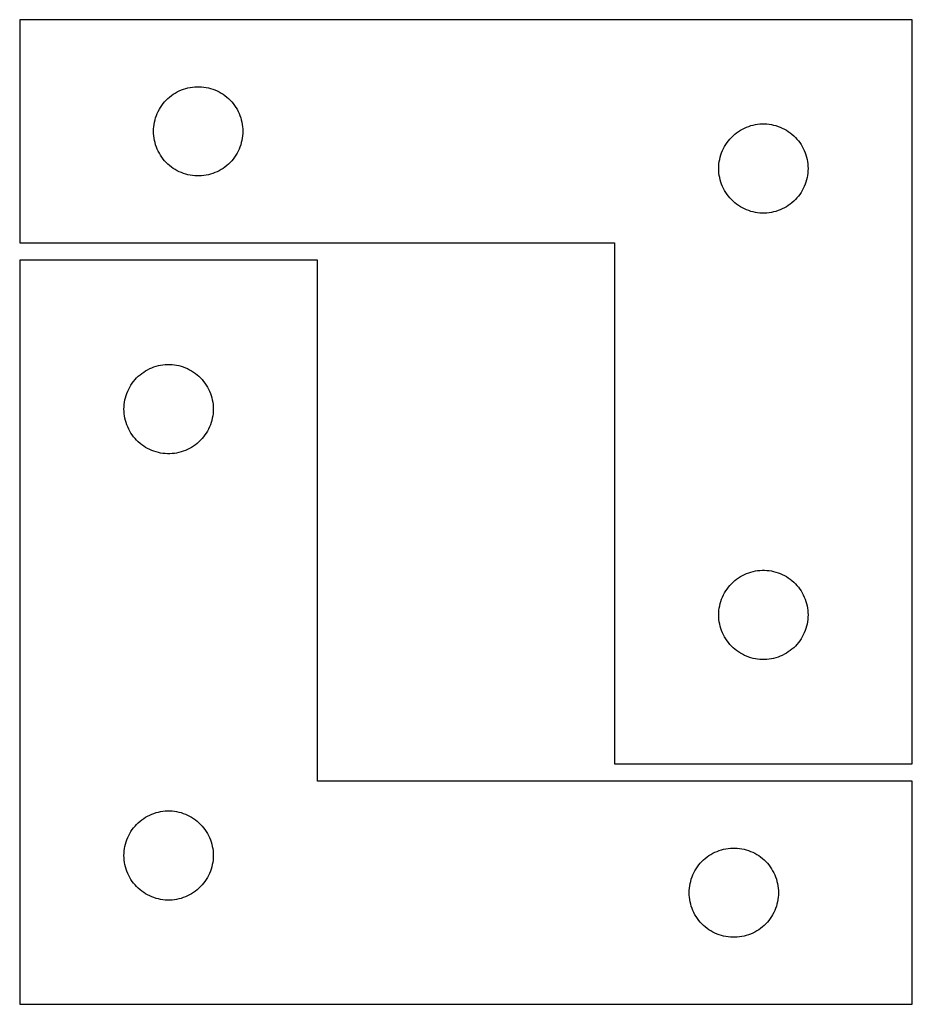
# Model space of a CAD drawing. Header units: millimetres. Extents: x 8 to 1476, y 7 to 338.
# Tile 2 of 4: x 352 to 652, y 7 to 338. Entities that reach past the tile are written whole.
import ezdxf

# ---------------------------------------------------------------- set-up
doc = ezdxf.new("R2010")
doc.units = ezdxf.units.MM
doc.layers.add('CUT', color=7, linetype='CONTINUOUS', true_color=0x000000)

msp = doc.modelspace()

# ---------------------------------------------------------------- linework, layer by layer
at = {"layer": 'CUT'}
for p, q in [((651.585109, 337.858678), (351.585109, 337.858678)), ((351.585109, 337.858678), (351.585109, 262.858678)), ((651.585109, 87.858678), (651.585109, 337.858678)), ((405.934191, 314.253538), (406.656973, 314.526017)), ((406.656973, 314.526017), (407.392825, 314.760926)), ((407.392825, 314.760926), (408.139793, 314.957644)), ((408.139793, 314.957644), (408.895898, 315.115647)), ((408.895898, 315.115647), (409.659134, 315.234518)), ((409.659134, 315.234518), (410.427477, 315.313941)), ((410.427477, 315.313941), (411.19889, 315.353705)), ((411.19889, 315.353705), (411.971328, 315.353705)), ((411.971328, 315.353705), (412.742741, 315.313941)), ((412.742741, 315.313941), (413.511084, 315.234518)), ((413.511084, 315.234518), (414.27432, 315.115647)), ((414.27432, 315.115647), (415.030425, 314.957644)), ((415.030425, 314.957644), (415.777394, 314.760926)), ((415.777394, 314.760926), (416.513245, 314.526017)), ((416.513245, 314.526017), (417.236027, 314.253538)), ((400.842826, 310.82784), (401.396009, 311.366959)), ((401.396009, 311.366959), (401.976211, 311.876885)), ((401.976211, 311.876885), (402.581895, 312.356267)), ((402.581895, 312.356267), (403.211453, 312.803833)), ((403.211453, 312.803833), (403.863217, 313.218398)), ((403.863217, 313.218398), (404.535458, 313.59886)), ((404.535458, 313.59886), (405.226393, 313.944212)), ((405.226393, 313.944212), (405.934191, 314.253538)), ((417.236027, 314.253538), (417.943825, 313.944212)), ((417.943825, 313.944212), (418.63476, 313.59886)), ((418.63476, 313.59886), (419.307001, 313.218398)), ((419.307001, 313.218398), (419.958765, 312.803833)), ((419.958765, 312.803833), (420.588323, 312.356267)), ((420.588323, 312.356267), (421.194007, 311.876885)), ((421.194007, 311.876885), (421.774209, 311.366959)), ((421.774209, 311.366959), (422.327392, 310.82784)), ((398.167803, 307.065085), (398.53083, 307.746899)), ((398.53083, 307.746899), (398.928476, 308.409121)), ((398.928476, 308.409121), (399.359684, 309.049995)), ((399.359684, 309.049995), (399.823312, 309.66782)), ((399.823312, 309.66782), (400.31813, 310.26096)), ((400.31813, 310.26096), (400.842826, 310.82784)), ((422.327392, 310.82784), (422.852088, 310.26096)), ((422.852088, 310.26096), (423.346906, 309.66782)), ((423.346906, 309.66782), (423.810534, 309.049995)), ((423.810534, 309.049995), (424.241742, 308.409121)), ((424.241742, 308.409121), (424.639388, 307.746899)), ((424.639388, 307.746899), (425.002415, 307.065085)), ((397.079693, 304.178745), (397.295578, 304.920401)), ((397.295578, 304.920401), (397.549357, 305.649959)), ((397.549357, 305.649959), (397.840356, 306.365487)), ((397.840356, 306.365487), (398.167803, 307.065085)), ((425.002415, 307.065085), (425.329863, 306.365487)), ((425.329863, 306.365487), (425.620861, 305.649959)), ((425.620861, 305.649959), (425.87464, 304.920401)), ((425.87464, 304.920401), (426.090525, 304.178745)), ((396.585109, 300.358678), (396.604998, 301.130859)), ((396.604998, 301.130859), (396.664611, 301.900993)), ((396.664611, 301.900993), (396.763791, 302.667037)), ((396.763791, 302.667037), (396.902274, 303.426959)), ((396.902274, 303.426959), (397.079693, 304.178745)), ((426.090525, 304.178745), (426.267944, 303.426959)), ((426.267944, 303.426959), (426.406428, 302.667037)), ((426.406428, 302.667037), (426.505607, 301.900993)), ((426.505607, 301.900993), (426.56522, 301.130859)), ((426.56522, 301.130859), (426.585109, 300.358678)), ((593.863217, 300.718398), (594.535458, 301.09886)), ((594.535458, 301.09886), (595.226393, 301.444212)), ((595.226393, 301.444212), (595.934191, 301.753538)), ((595.934191, 301.753538), (596.656973, 302.026017)), ((596.656973, 302.026017), (597.392825, 302.260926)), ((597.392825, 302.260926), (598.139793, 302.457644)), ((598.139793, 302.457644), (598.895898, 302.615647)), ((598.895898, 302.615647), (599.659134, 302.734518)), ((599.659134, 302.734518), (600.427477, 302.813941)), ((600.427477, 302.813941), (601.19889, 302.853705)), ((601.19889, 302.853705), (601.971328, 302.853705)), ((601.971328, 302.853705), (602.742741, 302.813941)), ((602.742741, 302.813941), (603.511084, 302.734518)), ((603.511084, 302.734518), (604.27432, 302.615647)), ((604.27432, 302.615647), (605.030425, 302.457644)), ((605.030425, 302.457644), (605.777394, 302.260926)), ((605.777394, 302.260926), (606.513245, 302.026017)), ((606.513245, 302.026017), (607.236027, 301.753538)), ((607.236027, 301.753538), (607.943825, 301.444212)), ((607.943825, 301.444212), (608.63476, 301.09886)), ((608.63476, 301.09886), (609.307001, 300.718398)), ((396.604998, 299.586497), (396.585109, 300.358678)), ((396.664611, 298.816363), (396.604998, 299.586497)), ((396.763791, 298.050319), (396.664611, 298.816363)), ((396.902274, 297.290397), (396.763791, 298.050319)), ((426.406428, 298.050319), (426.267944, 297.290397)), ((426.505607, 298.816363), (426.406428, 298.050319)), ((426.56522, 299.586497), (426.505607, 298.816363)), ((426.585109, 300.358678), (426.56522, 299.586497)), ((589.823312, 297.16782), (590.31813, 297.76096)), ((590.31813, 297.76096), (590.842826, 298.32784)), ((590.842826, 298.32784), (591.396009, 298.866959)), ((591.396009, 298.866959), (591.976211, 299.376885)), ((591.976211, 299.376885), (592.581895, 299.856267)), ((592.581895, 299.856267), (593.211453, 300.303833)), ((593.211453, 300.303833), (593.863217, 300.718398)), ((609.307001, 300.718398), (609.958765, 300.303833)), ((609.958765, 300.303833), (610.588323, 299.856267)), ((610.588323, 299.856267), (611.194007, 299.376885)), ((611.194007, 299.376885), (611.774209, 298.866959)), ((611.774209, 298.866959), (612.327392, 298.32784)), ((612.327392, 298.32784), (612.852088, 297.76096)), ((612.852088, 297.76096), (613.346906, 297.16782)), ((397.079693, 296.538611), (396.902274, 297.290397)), ((397.295578, 295.796956), (397.079693, 296.538611)), ((397.549357, 295.067397), (397.295578, 295.796956)), ((397.840356, 294.35187), (397.549357, 295.067397)), ((425.620861, 295.067397), (425.329863, 294.35187)), ((425.87464, 295.796956), (425.620861, 295.067397)), ((426.090525, 296.538611), (425.87464, 295.796956)), ((426.267944, 297.290397), (426.090525, 296.538611)), ((587.840356, 293.865487), (588.167803, 294.565085)), ((588.167803, 294.565085), (588.53083, 295.246899)), ((588.53083, 295.246899), (588.928476, 295.909121)), ((588.928476, 295.909121), (589.359684, 296.549995)), ((589.359684, 296.549995), (589.823312, 297.16782)), ((613.346906, 297.16782), (613.810534, 296.549995)), ((613.810534, 296.549995), (614.241742, 295.909121)), ((614.241742, 295.909121), (614.639388, 295.246899)), ((614.639388, 295.246899), (615.002415, 294.565085)), ((615.002415, 294.565085), (615.329863, 293.865487)), ((398.167803, 293.652271), (397.840356, 294.35187)), ((398.53083, 292.970457), (398.167803, 293.652271)), ((398.928476, 292.308235), (398.53083, 292.970457)), ((399.359684, 291.667362), (398.928476, 292.308235)), ((399.823312, 291.049536), (399.359684, 291.667362)), ((423.810534, 291.667362), (423.346906, 291.049536)), ((424.241742, 292.308235), (423.810534, 291.667362)), ((424.639388, 292.970457), (424.241742, 292.308235)), ((425.002415, 293.652271), (424.639388, 292.970457)), ((425.329863, 294.35187), (425.002415, 293.652271)), ((586.902274, 290.926959), (587.079693, 291.678745)), ((587.079693, 291.678745), (587.295578, 292.420401)), ((587.295578, 292.420401), (587.549357, 293.149959)), ((587.549357, 293.149959), (587.840356, 293.865487)), ((615.329863, 293.865487), (615.620861, 293.149959)), ((615.620861, 293.149959), (615.87464, 292.420401)), ((615.87464, 292.420401), (616.090525, 291.678745)), ((616.090525, 291.678745), (616.267944, 290.926959)), ((400.31813, 290.456396), (399.823312, 291.049536)), ((400.842826, 289.889516), (400.31813, 290.456396)), ((401.396009, 289.350398), (400.842826, 289.889516)), ((401.976211, 288.840471), (401.396009, 289.350398)), ((402.581895, 288.361089), (401.976211, 288.840471)), ((403.211453, 287.913523), (402.581895, 288.361089)), ((403.863217, 287.498959), (403.211453, 287.913523)), ((419.958765, 287.913523), (419.307001, 287.498959)), ((420.588323, 288.361089), (419.958765, 287.913523)), ((421.194007, 288.840471), (420.588323, 288.361089)), ((421.774209, 289.350398), (421.194007, 288.840471)), ((422.327392, 289.889516), (421.774209, 289.350398)), ((422.852088, 290.456396), (422.327392, 289.889516)), ((423.346906, 291.049536), (422.852088, 290.456396)), ((586.585109, 287.858678), (586.604998, 288.630859)), ((586.604998, 287.086497), (586.585109, 287.858678)), ((586.604998, 288.630859), (586.664611, 289.400993)), ((586.664611, 289.400993), (586.763791, 290.167037)), ((586.763791, 290.167037), (586.902274, 290.926959)), ((616.267944, 290.926959), (616.406428, 290.167037)), ((616.406428, 290.167037), (616.505607, 289.400993)), ((616.505607, 289.400993), (616.56522, 288.630859)), ((616.56522, 288.630859), (616.585109, 287.858678)), ((616.585109, 287.858678), (616.56522, 287.086497)), ((404.535458, 287.118496), (403.863217, 287.498959)), ((405.226393, 286.773144), (404.535458, 287.118496)), ((405.934191, 286.463819), (405.226393, 286.773144)), ((406.656973, 286.19134), (405.934191, 286.463819)), ((407.392825, 285.95643), (406.656973, 286.19134)), ((408.139793, 285.759713), (407.392825, 285.95643)), ((408.895898, 285.601709), (408.139793, 285.759713)), ((409.659134, 285.482838), (408.895898, 285.601709)), ((410.427477, 285.403415), (409.659134, 285.482838)), ((411.19889, 285.363651), (410.427477, 285.403415)), ((411.971328, 285.363651), (411.19889, 285.363651)), ((412.742741, 285.403415), (411.971328, 285.363651)), ((413.511084, 285.482838), (412.742741, 285.403415)), ((414.27432, 285.601709), (413.511084, 285.482838)), ((415.030425, 285.759713), (414.27432, 285.601709)), ((415.777394, 285.95643), (415.030425, 285.759713)), ((416.513245, 286.19134), (415.777394, 285.95643)), ((417.236027, 286.463819), (416.513245, 286.19134)), ((417.943825, 286.773144), (417.236027, 286.463819)), ((418.63476, 287.118496), (417.943825, 286.773144)), ((419.307001, 287.498959), (418.63476, 287.118496)), ((586.664611, 286.316363), (586.604998, 287.086497)), ((586.763791, 285.550319), (586.664611, 286.316363)), ((586.902274, 284.790397), (586.763791, 285.550319)), ((587.079693, 284.038611), (586.902274, 284.790397)), ((616.267944, 284.790397), (616.090525, 284.038611)), ((616.406428, 285.550319), (616.267944, 284.790397)), ((616.505607, 286.316363), (616.406428, 285.550319)), ((616.56522, 287.086497), (616.505607, 286.316363)), ((587.295578, 283.296956), (587.079693, 284.038611)), ((587.549357, 282.567397), (587.295578, 283.296956)), ((587.840356, 281.85187), (587.549357, 282.567397)), ((588.167803, 281.152271), (587.840356, 281.85187)), ((615.329863, 281.85187), (615.002415, 281.152271)), ((615.620861, 282.567397), (615.329863, 281.85187)), ((615.87464, 283.296956), (615.620861, 282.567397)), ((616.090525, 284.038611), (615.87464, 283.296956)), ((588.53083, 280.470457), (588.167803, 281.152271)), ((588.928476, 279.808235), (588.53083, 280.470457)), ((589.359684, 279.167362), (588.928476, 279.808235)), ((589.823312, 278.549536), (589.359684, 279.167362)), ((590.31813, 277.956396), (589.823312, 278.549536)), ((590.842826, 277.389516), (590.31813, 277.956396)), ((612.852088, 277.956396), (612.327392, 277.389516)), ((613.346906, 278.549536), (612.852088, 277.956396)), ((613.810534, 279.167362), (613.346906, 278.549536)), ((614.241742, 279.808235), (613.810534, 279.167362)), ((614.639388, 280.470457), (614.241742, 279.808235)), ((615.002415, 281.152271), (614.639388, 280.470457)), ((591.396009, 276.850398), (590.842826, 277.389516)), ((591.976211, 276.340471), (591.396009, 276.850398)), ((592.581895, 275.861089), (591.976211, 276.340471)), ((593.211453, 275.413523), (592.581895, 275.861089)), ((593.863217, 274.998959), (593.211453, 275.413523)), ((594.535458, 274.618496), (593.863217, 274.998959)), ((595.226393, 274.273144), (594.535458, 274.618496)), ((608.63476, 274.618496), (607.943825, 274.273144)), ((609.307001, 274.998959), (608.63476, 274.618496)), ((609.958765, 275.413523), (609.307001, 274.998959)), ((610.588323, 275.861089), (609.958765, 275.413523)), ((611.194007, 276.340471), (610.588323, 275.861089)), ((611.774209, 276.850398), (611.194007, 276.340471)), ((612.327392, 277.389516), (611.774209, 276.850398)), ((595.934191, 273.963819), (595.226393, 274.273144)), ((596.656973, 273.69134), (595.934191, 273.963819)), ((597.392825, 273.45643), (596.656973, 273.69134)), ((598.139793, 273.259713), (597.392825, 273.45643)), ((598.895898, 273.101709), (598.139793, 273.259713)), ((599.659134, 272.982838), (598.895898, 273.101709)), ((600.427477, 272.903415), (599.659134, 272.982838)), ((601.19889, 272.863651), (600.427477, 272.903415)), ((601.971328, 272.863651), (601.19889, 272.863651)), ((602.742741, 272.903415), (601.971328, 272.863651)), ((603.511084, 272.982838), (602.742741, 272.903415)), ((604.27432, 273.101709), (603.511084, 272.982838)), ((605.030425, 273.259713), (604.27432, 273.101709)), ((605.777394, 273.45643), (605.030425, 273.259713)), ((606.513245, 273.69134), (605.777394, 273.45643)), ((607.236027, 273.963819), (606.513245, 273.69134)), ((607.943825, 274.273144), (607.236027, 273.963819)), ((351.585109, 262.858678), (551.585109, 262.858678)), ((551.585109, 262.858678), (551.585109, 87.858678)), ((451.651337, 257.019805), (351.651337, 257.019805)), ((351.651337, 257.019805), (351.651337, 7.019805)), ((451.651337, 82.019805), (451.651337, 257.019805)), ((398.206021, 221.618771), (398.962126, 221.776774)), ((398.962126, 221.776774), (399.725362, 221.895645)), ((399.725362, 221.895645), (400.493705, 221.975068)), ((400.493705, 221.975068), (401.265119, 222.014832)), ((401.265119, 222.014832), (402.037556, 222.014832)), ((402.037556, 222.014832), (402.808969, 221.975068)), ((402.808969, 221.975068), (403.577313, 221.895645)), ((403.577313, 221.895645), (404.340549, 221.776774)), ((404.340549, 221.776774), (405.096653, 221.618771)), ((391.462237, 218.028086), (392.04244, 218.538012)), ((392.04244, 218.538012), (392.648123, 219.017394)), ((392.648123, 219.017394), (393.277682, 219.46496)), ((393.277682, 219.46496), (393.929445, 219.879524)), ((393.929445, 219.879524), (394.601686, 220.259987)), ((394.601686, 220.259987), (395.292622, 220.605339)), ((395.292622, 220.605339), (396.000419, 220.914665)), ((396.000419, 220.914665), (396.723202, 221.187143)), ((396.723202, 221.187143), (397.459053, 221.422053)), ((397.459053, 221.422053), (398.206021, 221.618771)), ((405.096653, 221.618771), (405.843622, 221.422053)), ((405.843622, 221.422053), (406.579473, 221.187143)), ((406.579473, 221.187143), (407.302256, 220.914665)), ((407.302256, 220.914665), (408.010053, 220.605339)), ((408.010053, 220.605339), (408.700989, 220.259987)), ((408.700989, 220.259987), (409.373229, 219.879524)), ((409.373229, 219.879524), (410.024993, 219.46496)), ((410.024993, 219.46496), (410.654552, 219.017394)), ((410.654552, 219.017394), (411.260235, 218.538012)), ((411.260235, 218.538012), (411.840437, 218.028086)), ((388.597059, 214.408026), (388.994704, 215.070248)), ((388.994704, 215.070248), (389.425912, 215.711122)), ((389.425912, 215.711122), (389.88954, 216.328947)), ((389.88954, 216.328947), (390.384358, 216.922087)), ((390.384358, 216.922087), (390.909055, 217.488967)), ((390.909055, 217.488967), (391.462237, 218.028086)), ((411.840437, 218.028086), (412.39362, 217.488967)), ((412.39362, 217.488967), (412.918316, 216.922087)), ((412.918316, 216.922087), (413.413134, 216.328947)), ((413.413134, 216.328947), (413.876762, 215.711122)), ((413.876762, 215.711122), (414.307971, 215.070248)), ((414.307971, 215.070248), (414.705616, 214.408026)), ((387.361807, 211.581528), (387.615585, 212.311086)), ((387.615585, 212.311086), (387.906584, 213.026614)), ((387.906584, 213.026614), (388.234031, 213.726212)), ((388.234031, 213.726212), (388.597059, 214.408026)), ((414.705616, 214.408026), (415.068644, 213.726212)), ((415.068644, 213.726212), (415.396091, 213.026614)), ((415.396091, 213.026614), (415.68709, 212.311086)), ((415.68709, 212.311086), (415.940868, 211.581528)), ((386.671226, 207.791986), (386.730839, 208.56212)), ((386.730839, 208.56212), (386.830019, 209.328164)), ((386.830019, 209.328164), (386.968502, 210.088086)), ((386.968502, 210.088086), (387.145921, 210.839872)), ((387.145921, 210.839872), (387.361807, 211.581528)), ((415.940868, 211.581528), (416.156753, 210.839872)), ((416.156753, 210.839872), (416.334173, 210.088086)), ((416.334173, 210.088086), (416.472656, 209.328164)), ((416.472656, 209.328164), (416.571835, 208.56212)), ((416.571835, 208.56212), (416.631449, 207.791986)), ((386.651337, 207.019805), (386.671226, 207.791986)), ((386.671226, 206.247624), (386.651337, 207.019805)), ((386.730839, 205.47749), (386.671226, 206.247624)), ((386.830019, 204.711446), (386.730839, 205.47749)), ((416.571835, 205.47749), (416.472656, 204.711446)), ((416.631449, 206.247624), (416.571835, 205.47749)), ((416.631449, 207.791986), (416.651337, 207.019805)), ((416.651337, 207.019805), (416.631449, 206.247624)), ((386.968502, 203.951524), (386.830019, 204.711446)), ((387.145921, 203.199738), (386.968502, 203.951524)), ((387.361807, 202.458083), (387.145921, 203.199738)), ((387.615585, 201.728524), (387.361807, 202.458083)), ((415.940868, 202.458083), (415.68709, 201.728524)), ((416.156753, 203.199738), (415.940868, 202.458083)), ((416.334173, 203.951524), (416.156753, 203.199738)), ((416.472656, 204.711446), (416.334173, 203.951524)), ((387.906584, 201.012996), (387.615585, 201.728524)), ((388.234031, 200.313398), (387.906584, 201.012996)), ((388.597059, 199.631584), (388.234031, 200.313398)), ((388.994704, 198.969362), (388.597059, 199.631584)), ((389.425912, 198.328489), (388.994704, 198.969362)), ((414.307971, 198.969362), (413.876762, 198.328489)), ((414.705616, 199.631584), (414.307971, 198.969362)), ((415.068644, 200.313398), (414.705616, 199.631584)), ((415.396091, 201.012996), (415.068644, 200.313398)), ((415.68709, 201.728524), (415.396091, 201.012996)), ((389.88954, 197.710663), (389.425912, 198.328489)), ((390.384358, 197.117523), (389.88954, 197.710663)), ((390.909055, 196.550643), (390.384358, 197.117523)), ((391.462237, 196.011525), (390.909055, 196.550643)), ((392.04244, 195.501598), (391.462237, 196.011525)), ((392.648123, 195.022216), (392.04244, 195.501598)), ((411.260235, 195.501598), (410.654552, 195.022216)), ((411.840437, 196.011525), (411.260235, 195.501598)), ((412.39362, 196.550643), (411.840437, 196.011525)), ((412.918316, 197.117523), (412.39362, 196.550643)), ((413.413134, 197.710663), (412.918316, 197.117523)), ((413.876762, 198.328489), (413.413134, 197.710663)), ((393.277682, 194.57465), (392.648123, 195.022216)), ((393.929445, 194.160086), (393.277682, 194.57465)), ((394.601686, 193.779623), (393.929445, 194.160086)), ((395.292622, 193.434271), (394.601686, 193.779623)), ((396.000419, 193.124946), (395.292622, 193.434271)), ((396.723202, 192.852467), (396.000419, 193.124946)), ((397.459053, 192.617557), (396.723202, 192.852467)), ((398.206021, 192.420839), (397.459053, 192.617557)), ((398.962126, 192.262836), (398.206021, 192.420839)), ((399.725362, 192.143965), (398.962126, 192.262836)), ((400.493705, 192.064542), (399.725362, 192.143965)), ((401.265119, 192.024778), (400.493705, 192.064542)), ((402.037556, 192.024778), (401.265119, 192.024778)), ((402.808969, 192.064542), (402.037556, 192.024778)), ((403.577313, 192.143965), (402.808969, 192.064542)), ((404.340549, 192.262836), (403.577313, 192.143965)), ((405.096653, 192.420839), (404.340549, 192.262836)), ((405.843622, 192.617557), (405.096653, 192.420839)), ((406.579473, 192.852467), (405.843622, 192.617557)), ((407.302256, 193.124946), (406.579473, 192.852467)), ((408.010053, 193.434271), (407.302256, 193.124946)), ((408.700989, 193.779623), (408.010053, 193.434271)), ((409.373229, 194.160086), (408.700989, 193.779623)), ((410.024993, 194.57465), (409.373229, 194.160086)), ((410.654552, 195.022216), (410.024993, 194.57465)), ((596.656973, 152.026017), (597.392825, 152.260926)), ((597.392825, 152.260926), (598.139793, 152.457644)), ((598.139793, 152.457644), (598.895898, 152.615647)), ((598.895898, 152.615647), (599.659134, 152.734518)), ((599.659134, 152.734518), (600.427477, 152.813941)), ((600.427477, 152.813941), (601.19889, 152.853705)), ((601.19889, 152.853705), (601.971328, 152.853705)), ((601.971328, 152.853705), (602.742741, 152.813941)), ((602.742741, 152.813941), (603.511084, 152.734518)), ((603.511084, 152.734518), (604.27432, 152.615647)), ((604.27432, 152.615647), (605.030425, 152.457644)), ((605.030425, 152.457644), (605.777394, 152.260926)), ((605.777394, 152.260926), (606.513245, 152.026017)), ((591.396009, 148.866959), (591.976211, 149.376885)), ((591.976211, 149.376885), (592.581895, 149.856267)), ((592.581895, 149.856267), (593.211453, 150.303833)), ((593.211453, 150.303833), (593.863217, 150.718398)), ((593.863217, 150.718398), (594.535458, 151.09886)), ((594.535458, 151.09886), (595.226393, 151.444212)), ((595.226393, 151.444212), (595.934191, 151.753538)), ((595.934191, 151.753538), (596.656973, 152.026017)), ((606.513245, 152.026017), (607.236027, 151.753538)), ((607.236027, 151.753538), (607.943825, 151.444212)), ((607.943825, 151.444212), (608.63476, 151.09886)), ((608.63476, 151.09886), (609.307001, 150.718398)), ((609.307001, 150.718398), (609.958765, 150.303833)), ((609.958765, 150.303833), (610.588323, 149.856267)), ((610.588323, 149.856267), (611.194007, 149.376885)), ((611.194007, 149.376885), (611.774209, 148.866959)), ((588.53083, 145.246899), (588.928476, 145.909121)), ((588.928476, 145.909121), (589.359684, 146.549995)), ((589.359684, 146.549995), (589.823312, 147.16782)), ((589.823312, 147.16782), (590.31813, 147.76096)), ((590.31813, 147.76096), (590.842826, 148.32784)), ((590.842826, 148.32784), (591.396009, 148.866959)), ((611.774209, 148.866959), (612.327392, 148.32784)), ((612.327392, 148.32784), (612.852088, 147.76096)), ((612.852088, 147.76096), (613.346906, 147.16782)), ((613.346906, 147.16782), (613.810534, 146.549995)), ((613.810534, 146.549995), (614.241742, 145.909121)), ((614.241742, 145.909121), (614.639388, 145.246899)), ((587.079693, 141.678745), (587.295578, 142.420401)), ((587.295578, 142.420401), (587.549357, 143.149959)), ((587.549357, 143.149959), (587.840356, 143.865487)), ((587.840356, 143.865487), (588.167803, 144.565085)), ((588.167803, 144.565085), (588.53083, 145.246899)), ((614.639388, 145.246899), (615.002415, 144.565085)), ((615.002415, 144.565085), (615.329863, 143.865487)), ((615.329863, 143.865487), (615.620861, 143.149959)), ((615.620861, 143.149959), (615.87464, 142.420401)), ((615.87464, 142.420401), (616.090525, 141.678745)), ((586.604998, 138.630859), (586.664611, 139.400993)), ((586.664611, 139.400993), (586.763791, 140.167037)), ((586.763791, 140.167037), (586.902274, 140.926959)), ((586.902274, 140.926959), (587.079693, 141.678745)), ((616.090525, 141.678745), (616.267944, 140.926959)), ((616.267944, 140.926959), (616.406428, 140.167037)), ((616.406428, 140.167037), (616.505607, 139.400993)), ((616.505607, 139.400993), (616.56522, 138.630859)), ((586.585109, 137.858678), (586.604998, 138.630859)), ((586.604998, 137.086497), (586.585109, 137.858678)), ((586.664611, 136.316363), (586.604998, 137.086497)), ((586.763791, 135.550319), (586.664611, 136.316363)), ((616.505607, 136.316363), (616.406428, 135.550319)), ((616.56522, 137.086497), (616.505607, 136.316363)), ((616.56522, 138.630859), (616.585109, 137.858678)), ((616.585109, 137.858678), (616.56522, 137.086497)), ((586.902274, 134.790397), (586.763791, 135.550319)), ((587.079693, 134.038611), (586.902274, 134.790397)), ((587.295578, 133.296956), (587.079693, 134.038611)), ((587.549357, 132.567397), (587.295578, 133.296956)), ((587.840356, 131.85187), (587.549357, 132.567397)), ((615.620861, 132.567397), (615.329863, 131.85187)), ((615.87464, 133.296956), (615.620861, 132.567397)), ((616.090525, 134.038611), (615.87464, 133.296956)), ((616.267944, 134.790397), (616.090525, 134.038611)), ((616.406428, 135.550319), (616.267944, 134.790397)), ((588.167803, 131.152271), (587.840356, 131.85187)), ((588.53083, 130.470457), (588.167803, 131.152271)), ((588.928476, 129.808235), (588.53083, 130.470457)), ((589.359684, 129.167362), (588.928476, 129.808235)), ((589.823312, 128.549536), (589.359684, 129.167362)), ((613.810534, 129.167362), (613.346906, 128.549536)), ((614.241742, 129.808235), (613.810534, 129.167362)), ((614.639388, 130.470457), (614.241742, 129.808235)), ((615.002415, 131.152271), (614.639388, 130.470457)), ((615.329863, 131.85187), (615.002415, 131.152271)), ((590.31813, 127.956396), (589.823312, 128.549536)), ((590.842826, 127.389516), (590.31813, 127.956396)), ((591.396009, 126.850398), (590.842826, 127.389516)), ((591.976211, 126.340471), (591.396009, 126.850398)), ((592.581895, 125.861089), (591.976211, 126.340471)), ((593.211453, 125.413523), (592.581895, 125.861089)), ((610.588323, 125.861089), (609.958765, 125.413523)), ((611.194007, 126.340471), (610.588323, 125.861089)), ((611.774209, 126.850398), (611.194007, 126.340471)), ((612.327392, 127.389516), (611.774209, 126.850398)), ((612.852088, 127.956396), (612.327392, 127.389516)), ((613.346906, 128.549536), (612.852088, 127.956396)), ((593.863217, 124.998959), (593.211453, 125.413523)), ((594.535458, 124.618496), (593.863217, 124.998959)), ((595.226393, 124.273144), (594.535458, 124.618496)), ((595.934191, 123.963819), (595.226393, 124.273144)), ((596.656973, 123.69134), (595.934191, 123.963819)), ((597.392825, 123.45643), (596.656973, 123.69134)), ((598.139793, 123.259713), (597.392825, 123.45643)), ((598.895898, 123.101709), (598.139793, 123.259713)), ((599.659134, 122.982838), (598.895898, 123.101709)), ((600.427477, 122.903415), (599.659134, 122.982838)), ((601.19889, 122.863651), (600.427477, 122.903415)), ((601.971328, 122.863651), (601.19889, 122.863651)), ((602.742741, 122.903415), (601.971328, 122.863651)), ((603.511084, 122.982838), (602.742741, 122.903415)), ((604.27432, 123.101709), (603.511084, 122.982838)), ((605.030425, 123.259713), (604.27432, 123.101709)), ((605.777394, 123.45643), (605.030425, 123.259713)), ((606.513245, 123.69134), (605.777394, 123.45643)), ((607.236027, 123.963819), (606.513245, 123.69134)), ((607.943825, 124.273144), (607.236027, 123.963819)), ((608.63476, 124.618496), (607.943825, 124.273144)), ((609.307001, 124.998959), (608.63476, 124.618496)), ((609.958765, 125.413523), (609.307001, 124.998959)), ((551.585109, 87.858678), (651.585109, 87.858678)), ((651.651337, 82.019805), (451.651337, 82.019805)), ((651.651337, 7.019805), (651.651337, 82.019805)), ((393.277682, 69.46496), (393.929445, 69.879524)), ((393.929445, 69.879524), (394.601686, 70.259987)), ((394.601686, 70.259987), (395.292622, 70.605339)), ((395.292622, 70.605339), (396.000419, 70.914665)), ((396.000419, 70.914665), (396.723202, 71.187143)), ((396.723202, 71.187143), (397.459053, 71.422053)), ((397.459053, 71.422053), (398.206021, 71.618771)), ((398.206021, 71.618771), (398.962126, 71.776774)), ((398.962126, 71.776774), (399.725362, 71.895645)), ((399.725362, 71.895645), (400.493705, 71.975068)), ((400.493705, 71.975068), (401.265119, 72.014832)), ((401.265119, 72.014832), (402.037556, 72.014832)), ((402.037556, 72.014832), (402.808969, 71.975068)), ((402.808969, 71.975068), (403.577313, 71.895645)), ((403.577313, 71.895645), (404.340549, 71.776774)), ((404.340549, 71.776774), (405.096653, 71.618771)), ((405.096653, 71.618771), (405.843622, 71.422053)), ((405.843622, 71.422053), (406.579473, 71.187143)), ((406.579473, 71.187143), (407.302256, 70.914665)), ((407.302256, 70.914665), (408.010053, 70.605339)), ((408.010053, 70.605339), (408.700989, 70.259987)), ((408.700989, 70.259987), (409.373229, 69.879524)), ((409.373229, 69.879524), (410.024993, 69.46496)), ((389.425912, 65.711122), (389.88954, 66.328947)), ((389.88954, 66.328947), (390.384358, 66.922087)), ((390.384358, 66.922087), (390.909055, 67.488967)), ((390.909055, 67.488967), (391.462237, 68.028086)), ((391.462237, 68.028086), (392.04244, 68.538012)), ((392.04244, 68.538012), (392.648123, 69.017394)), ((392.648123, 69.017394), (393.277682, 69.46496)), ((410.024993, 69.46496), (410.654552, 69.017394)), ((410.654552, 69.017394), (411.260235, 68.538012)), ((411.260235, 68.538012), (411.840437, 68.028086)), ((411.840437, 68.028086), (412.39362, 67.488967)), ((412.39362, 67.488967), (412.918316, 66.922087)), ((412.918316, 66.922087), (413.413134, 66.328947)), ((413.413134, 66.328947), (413.876762, 65.711122)), ((387.615585, 62.311086), (387.906584, 63.026614)), ((387.906584, 63.026614), (388.234031, 63.726212)), ((388.234031, 63.726212), (388.597059, 64.408026)), ((388.597059, 64.408026), (388.994704, 65.070248)), ((388.994704, 65.070248), (389.425912, 65.711122)), ((413.876762, 65.711122), (414.307971, 65.070248)), ((414.307971, 65.070248), (414.705616, 64.408026)), ((414.705616, 64.408026), (415.068644, 63.726212)), ((415.068644, 63.726212), (415.396091, 63.026614)), ((415.396091, 63.026614), (415.68709, 62.311086)), ((386.830019, 59.328164), (386.968502, 60.088086)), ((386.968502, 60.088086), (387.145921, 60.839872)), ((387.145921, 60.839872), (387.361807, 61.581528)), ((387.361807, 61.581528), (387.615585, 62.311086)), ((415.68709, 62.311086), (415.940868, 61.581528)), ((415.940868, 61.581528), (416.156753, 60.839872)), ((416.156753, 60.839872), (416.334173, 60.088086)), ((416.334173, 60.088086), (416.472656, 59.328164)), ((386.651337, 57.019805), (386.671226, 57.791986)), ((386.671226, 56.247624), (386.651337, 57.019805)), ((386.671226, 57.791986), (386.730839, 58.56212)), ((386.730839, 55.47749), (386.671226, 56.247624)), ((386.730839, 58.56212), (386.830019, 59.328164)), ((416.472656, 59.328164), (416.571835, 58.56212)), ((416.571835, 58.56212), (416.631449, 57.791986)), ((416.631449, 56.247624), (416.571835, 55.47749)), ((416.631449, 57.791986), (416.651337, 57.019805)), ((416.651337, 57.019805), (416.631449, 56.247624)), ((582.04244, 56.038012), (582.648123, 56.517394)), ((582.648123, 56.517394), (583.277682, 56.96496)), ((583.277682, 56.96496), (583.929445, 57.379524)), ((583.929445, 57.379524), (584.601686, 57.759987)), ((584.601686, 57.759987), (585.292622, 58.105339)), ((585.292622, 58.105339), (586.000419, 58.414665)), ((586.000419, 58.414665), (586.723202, 58.687143)), ((586.723202, 58.687143), (587.459053, 58.922053)), ((587.459053, 58.922053), (588.206021, 59.118771)), ((588.206021, 59.118771), (588.962126, 59.276774)), ((588.962126, 59.276774), (589.725362, 59.395645)), ((589.725362, 59.395645), (590.493705, 59.475068)), ((590.493705, 59.475068), (591.265119, 59.514832)), ((591.265119, 59.514832), (592.037556, 59.514832)), ((592.037556, 59.514832), (592.808969, 59.475068)), ((592.808969, 59.475068), (593.577313, 59.395645)), ((593.577313, 59.395645), (594.340549, 59.276774)), ((594.340549, 59.276774), (595.096653, 59.118771)), ((595.096653, 59.118771), (595.843622, 58.922053)), ((595.843622, 58.922053), (596.579473, 58.687143)), ((596.579473, 58.687143), (597.302256, 58.414665)), ((597.302256, 58.414665), (598.010053, 58.105339)), ((598.010053, 58.105339), (598.700989, 57.759987)), ((598.700989, 57.759987), (599.373229, 57.379524)), ((599.373229, 57.379524), (600.024993, 56.96496)), ((600.024993, 56.96496), (600.654552, 56.517394)), ((600.654552, 56.517394), (601.260235, 56.038012)), ((386.830019, 54.711446), (386.730839, 55.47749)), ((386.968502, 53.951524), (386.830019, 54.711446)), ((387.145921, 53.199738), (386.968502, 53.951524)), ((387.361807, 52.458083), (387.145921, 53.199738)), ((416.156753, 53.199738), (415.940868, 52.458083)), ((416.334173, 53.951524), (416.156753, 53.199738)), ((416.472656, 54.711446), (416.334173, 53.951524)), ((416.571835, 55.47749), (416.472656, 54.711446)), ((578.994704, 52.570248), (579.425912, 53.211122)), ((579.425912, 53.211122), (579.88954, 53.828947)), ((579.88954, 53.828947), (580.384358, 54.422087)), ((580.384358, 54.422087), (580.909055, 54.988967)), ((580.909055, 54.988967), (581.462237, 55.528086)), ((581.462237, 55.528086), (582.04244, 56.038012)), ((601.260235, 56.038012), (601.840437, 55.528086)), ((601.840437, 55.528086), (602.39362, 54.988967)), ((602.39362, 54.988967), (602.918316, 54.422087)), ((602.918316, 54.422087), (603.413134, 53.828947)), ((603.413134, 53.828947), (603.876762, 53.211122)), ((603.876762, 53.211122), (604.307971, 52.570248)), ((387.615585, 51.728524), (387.361807, 52.458083)), ((387.906584, 51.012996), (387.615585, 51.728524)), ((388.234031, 50.313398), (387.906584, 51.012996)), ((388.597059, 49.631584), (388.234031, 50.313398)), ((388.994704, 48.969362), (388.597059, 49.631584)), ((414.705616, 49.631584), (414.307971, 48.969362)), ((415.068644, 50.313398), (414.705616, 49.631584)), ((415.396091, 51.012996), (415.068644, 50.313398)), ((415.68709, 51.728524), (415.396091, 51.012996)), ((415.940868, 52.458083), (415.68709, 51.728524)), ((577.361807, 49.081528), (577.615585, 49.811086)), ((577.615585, 49.811086), (577.906584, 50.526614)), ((577.906584, 50.526614), (578.234031, 51.226212)), ((578.234031, 51.226212), (578.597059, 51.908026)), ((578.597059, 51.908026), (578.994704, 52.570248)), ((604.307971, 52.570248), (604.705616, 51.908026)), ((604.705616, 51.908026), (605.068644, 51.226212)), ((605.068644, 51.226212), (605.396091, 50.526614)), ((605.396091, 50.526614), (605.68709, 49.811086)), ((605.68709, 49.811086), (605.940868, 49.081528)), ((389.425912, 48.328489), (388.994704, 48.969362)), ((389.88954, 47.710663), (389.425912, 48.328489)), ((390.384358, 47.117523), (389.88954, 47.710663)), ((390.909055, 46.550643), (390.384358, 47.117523)), ((391.462237, 46.011525), (390.909055, 46.550643)), ((412.39362, 46.550643), (411.840437, 46.011525)), ((412.918316, 47.117523), (412.39362, 46.550643)), ((413.413134, 47.710663), (412.918316, 47.117523)), ((413.876762, 48.328489), (413.413134, 47.710663)), ((414.307971, 48.969362), (413.876762, 48.328489)), ((576.730839, 46.06212), (576.830019, 46.828164)), ((576.830019, 46.828164), (576.968502, 47.588086)), ((576.968502, 47.588086), (577.145921, 48.339872)), ((577.145921, 48.339872), (577.361807, 49.081528)), ((605.940868, 49.081528), (606.156753, 48.339872)), ((606.156753, 48.339872), (606.334173, 47.588086)), ((606.334173, 47.588086), (606.472656, 46.828164)), ((606.472656, 46.828164), (606.571835, 46.06212)), ((392.04244, 45.501598), (391.462237, 46.011525)), ((392.648123, 45.022216), (392.04244, 45.501598)), ((393.277682, 44.57465), (392.648123, 45.022216)), ((393.929445, 44.160086), (393.277682, 44.57465)), ((394.601686, 43.779623), (393.929445, 44.160086)), ((395.292622, 43.434271), (394.601686, 43.779623)), ((396.000419, 43.124946), (395.292622, 43.434271)), ((396.723202, 42.852467), (396.000419, 43.124946)), ((407.302256, 43.124946), (406.579473, 42.852467)), ((408.010053, 43.434271), (407.302256, 43.124946)), ((408.700989, 43.779623), (408.010053, 43.434271)), ((409.373229, 44.160086), (408.700989, 43.779623)), ((410.024993, 44.57465), (409.373229, 44.160086)), ((410.654552, 45.022216), (410.024993, 44.57465)), ((411.260235, 45.501598), (410.654552, 45.022216)), ((411.840437, 46.011525), (411.260235, 45.501598)), ((576.651337, 44.519805), (576.671226, 45.291986)), ((576.671226, 43.747624), (576.651337, 44.519805)), ((576.671226, 45.291986), (576.730839, 46.06212)), ((576.730839, 42.97749), (576.671226, 43.747624)), ((606.571835, 46.06212), (606.631449, 45.291986)), ((606.631449, 43.747624), (606.571835, 42.97749)), ((606.631449, 45.291986), (606.651337, 44.519805)), ((606.651337, 44.519805), (606.631449, 43.747624)), ((397.459053, 42.617557), (396.723202, 42.852467)), ((398.206021, 42.420839), (397.459053, 42.617557)), ((398.962126, 42.262836), (398.206021, 42.420839)), ((399.725362, 42.143965), (398.962126, 42.262836)), ((400.493705, 42.064542), (399.725362, 42.143965)), ((401.265119, 42.024778), (400.493705, 42.064542)), ((402.037556, 42.024778), (401.265119, 42.024778)), ((402.808969, 42.064542), (402.037556, 42.024778)), ((403.577313, 42.143965), (402.808969, 42.064542)), ((404.340549, 42.262836), (403.577313, 42.143965)), ((405.096653, 42.420839), (404.340549, 42.262836)), ((405.843622, 42.617557), (405.096653, 42.420839)), ((406.579473, 42.852467), (405.843622, 42.617557)), ((576.830019, 42.211446), (576.730839, 42.97749)), ((576.968502, 41.451524), (576.830019, 42.211446)), ((577.145921, 40.699738), (576.968502, 41.451524)), ((577.361807, 39.958083), (577.145921, 40.699738)), ((577.615585, 39.228524), (577.361807, 39.958083)), ((605.940868, 39.958083), (605.68709, 39.228524)), ((606.156753, 40.699738), (605.940868, 39.958083)), ((606.334173, 41.451524), (606.156753, 40.699738)), ((606.472656, 42.211446), (606.334173, 41.451524)), ((606.571835, 42.97749), (606.472656, 42.211446)), ((577.906584, 38.512996), (577.615585, 39.228524)), ((578.234031, 37.813398), (577.906584, 38.512996)), ((578.597059, 37.131584), (578.234031, 37.813398)), ((578.994704, 36.469362), (578.597059, 37.131584)), ((579.425912, 35.828489), (578.994704, 36.469362)), ((604.307971, 36.469362), (603.876762, 35.828489)), ((604.705616, 37.131584), (604.307971, 36.469362)), ((605.068644, 37.813398), (604.705616, 37.131584)), ((605.396091, 38.512996), (605.068644, 37.813398)), ((605.68709, 39.228524), (605.396091, 38.512996)), ((579.88954, 35.210663), (579.425912, 35.828489)), ((580.384358, 34.617523), (579.88954, 35.210663)), ((580.909055, 34.050643), (580.384358, 34.617523)), ((581.462237, 33.511525), (580.909055, 34.050643)), ((582.04244, 33.001598), (581.462237, 33.511525)), ((601.840437, 33.511525), (601.260235, 33.001598)), ((602.39362, 34.050643), (601.840437, 33.511525)), ((602.918316, 34.617523), (602.39362, 34.050643)), ((603.413134, 35.210663), (602.918316, 34.617523)), ((603.876762, 35.828489), (603.413134, 35.210663)), ((582.648123, 32.522216), (582.04244, 33.001598)), ((583.277682, 32.07465), (582.648123, 32.522216)), ((583.929445, 31.660086), (583.277682, 32.07465)), ((584.601686, 31.279623), (583.929445, 31.660086)), ((585.292622, 30.934271), (584.601686, 31.279623)), ((586.000419, 30.624946), (585.292622, 30.934271)), ((586.723202, 30.352467), (586.000419, 30.624946)), ((587.459053, 30.117557), (586.723202, 30.352467)), ((588.206021, 29.920839), (587.459053, 30.117557)), ((588.962126, 29.762836), (588.206021, 29.920839)), ((595.096653, 29.920839), (594.340549, 29.762836)), ((595.843622, 30.117557), (595.096653, 29.920839)), ((596.579473, 30.352467), (595.843622, 30.117557)), ((597.302256, 30.624946), (596.579473, 30.352467)), ((598.010053, 30.934271), (597.302256, 30.624946)), ((598.700989, 31.279623), (598.010053, 30.934271)), ((599.373229, 31.660086), (598.700989, 31.279623)), ((600.024993, 32.07465), (599.373229, 31.660086)), ((600.654552, 32.522216), (600.024993, 32.07465)), ((601.260235, 33.001598), (600.654552, 32.522216)), ((589.725362, 29.643965), (588.962126, 29.762836)), ((590.493705, 29.564542), (589.725362, 29.643965)), ((591.265119, 29.524778), (590.493705, 29.564542)), ((592.037556, 29.524778), (591.265119, 29.524778)), ((592.808969, 29.564542), (592.037556, 29.524778)), ((593.577313, 29.643965), (592.808969, 29.564542)), ((594.340549, 29.762836), (593.577313, 29.643965)), ((351.651337, 7.019805), (651.651337, 7.019805))]:
    msp.add_line(p, q, dxfattribs=at)

doc.saveas('drawing.dxf')
